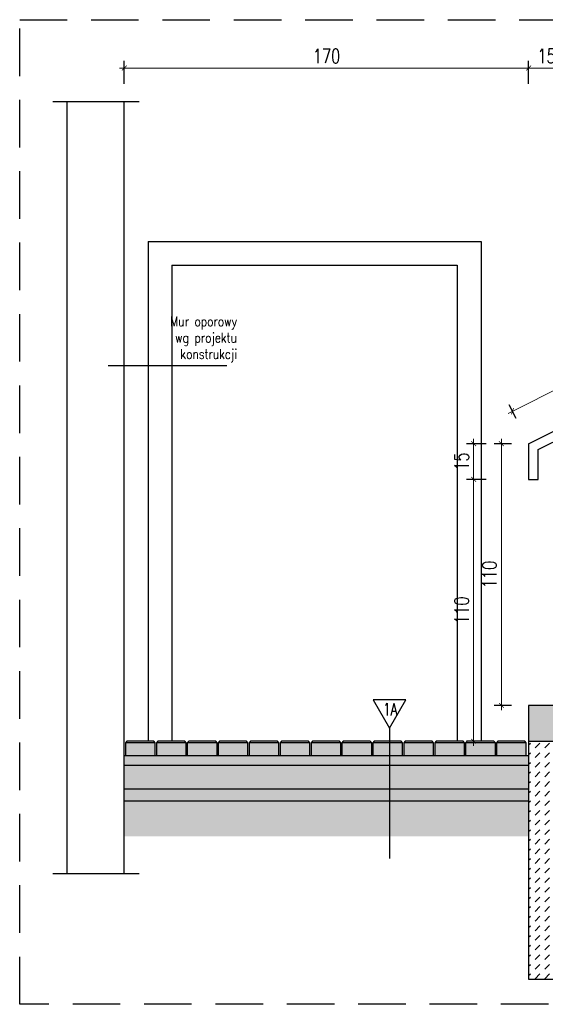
# Model space of a CAD drawing. Header units: millimetres. Extents: x 31969 to 285678, y -69766 to -1123.
# Tile 3 of 159: x 139524 to 139745, y -20996 to -20583. Entities that reach past the tile are written whole.
import ezdxf
from ezdxf.enums import TextEntityAlignment as Align
from ezdxf.lldxf.tags import DXFTag

# ---------------------------------------------------------------- set-up
doc = ezdxf.new("R2010")
doc.units = ezdxf.units.MM
doc.linetypes.add('ACAD_ISO03W100', pattern=[30, 12, -18])
doc.linetypes.add('HIDDEN', pattern=[0.375, 0.25, -0.125])
for name, color, linetype in [('a-balustrada i pochwyt', 1, 'Continuous'), ('a-balustrady detal', 5, 'Continuous'), ('a-biblioteka 1', 4, 'Continuous'), ('a-opis 2', 1, 'Continuous'), ('a-przekrój 1', 3, 'Continuous'), ('a-przekrój 2', 251, 'Continuous'), ('a-przekrój 4', 118, 'Continuous'), ('a-przekrój 5', 5, 'Continuous'), ('a-przerywana', 250, 'HIDDEN'), ('a-widokowa', 3, 'Continuous'), ('a-wymiary', 11, 'Continuous')]:
    doc.layers.add(name, color=color, linetype=linetype)
doc.styles.add('RS01507', font='romans.shx', dxfattribs={"width": 0.7, "height": 0.15})
doc.styles.add('WYMIAR', font='romans.shx', dxfattribs={"width": 0.8})
doc.styles.add('WYMIARY', font='simplex.shx', dxfattribs={"width": 0.75})
tags = doc.linetypes.add('DASHED2', pattern=[0.375, 0.25, -0.125]).pattern_tags.tags
tags[6:7] = [DXFTag(74, 4), DXFTag(75, 0), DXFTag(340, '0'), DXFTag(46, 1.0), DXFTag(50, 0.0), DXFTag(44, 0.0), DXFTag(45, 0.0)]
tags[4:5] = [DXFTag(74, 4), DXFTag(75, 0), DXFTag(340, '0'), DXFTag(46, 1.0), DXFTag(50, 0.0), DXFTag(44, 0.0), DXFTag(45, 0.0)]
doc.dimstyles.new('MAREK50', dxfattribs={"dimtxt": 12.5, "dimasz": 5, "dimexe": 3, "dimexo": 2, "dimgap": 3.5, "dimtad": 1, "dimdec": 1, "dimdsep": 46, "dimtxsty": 'WYMIARY', "dimblk1": 'ARCHTICK', "dimblk2": 'ARCHTICK', "dimsah": 1, "dimcen": 2.5, "dimdle": 5, "dimadec": 0, "dimazin": 0, "dimtfac": 1, "dimtdec": 1, "dimtmove": 1, "dimatfit": 3, "dimldrblk": 'ARCHTICK', "dimfxl": 0, "dimtolj": 1, "dimtzin": 0, "dimarcsym": 0})
pattern_1 = [(45, (160.99878, 0), (-0.1683798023, 0.5051394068), [0, -0.47625])]

# ---------------------------------------------------------------- blocks, each defined once
blk = doc.blocks.new('_ARCHTICK')
at = {"color": 0, "linetype": 'ByBlock', "const_width": 0.15}
blk.add_lwpolyline([(-0.5, -0.5), (0.5, 0.5)], dxfattribs=at)
blk = doc.blocks.new('*D849')
at = {"layer": 'a-wymiary', "color": 0, "lineweight": -2, "ltscale": 100}
blk.add_line((139731.15, -20760.7), (139723.92, -20760.7), dxfattribs=at)
at = {"layer": 'a-wymiary', "color": 0, "lineweight": 0, "ltscale": 100}
blk.add_line((139726.92, -20872.7), (139726.92, -20758.7), dxfattribs=at)
at = {"layer": 'a-wymiary', "color": 0, "linetype": 'ACAD_ISO03W100', "lineweight": -2, "ltscale": 100}
blk.add_line((139731.15, -20870.7), (139723.92, -20870.7), dxfattribs=at)
at = {"layer": 'DEFPOINTS', "color": 0, "ltscale": 100}
for p in [(139726.92, -20760.7), (139733.15, -20760.7), (139733.15, -20870.7)]:
    blk.add_point(p, dxfattribs=at)
at = {"layer": 'a-wymiary', "color": 0, "lineweight": 0, "ltscale": 100, "xscale": 2, "yscale": 2, "zscale": 2}
for p, rotation in [((139726.92, -20760.7), 90), ((139726.92, -20870.7), 270)]:
    blk.add_blockref('_ARCHTICK', p, dxfattribs=dict(at, rotation=rotation))
at = {"layer": 'a-wymiary', "color": 0, "ltscale": 100, "insert": (139721.92, -20815.7), "char_height": 6, "attachment_point": 5, "rotation": 90, "style": 'WYMIARY'}
blk.add_mtext('\\A1;110', dxfattribs=at)
blk = doc.blocks.new('*D851')
at = {"layer": 'a-wymiary', "color": 0, "lineweight": 0, "ltscale": 100}
blk.add_line((139715.25, -20887.7), (139715.25, -20773.7), dxfattribs=at)
at = {"layer": 'a-wymiary', "color": 0, "lineweight": -2, "ltscale": 100}
blk.add_line((139720.53, -20775.7), (139712.25, -20775.7), dxfattribs=at)
at = {"layer": 'a-wymiary', "color": 0, "linetype": 'ACAD_ISO03W100', "lineweight": -2, "ltscale": 100}
blk.add_line((139720.53, -20885.7), (139712.25, -20885.7), dxfattribs=at)
at = {"layer": 'DEFPOINTS', "color": 0, "ltscale": 100}
for p in [(139715.25, -20775.7), (139722.53, -20775.7), (139722.53, -20885.7)]:
    blk.add_point(p, dxfattribs=at)
at = {"layer": 'a-wymiary', "color": 0, "lineweight": 0, "ltscale": 100, "xscale": 2, "yscale": 2, "zscale": 2}
for p, rotation in [((139715.25, -20775.7), 90), ((139715.25, -20885.7), 270)]:
    blk.add_blockref('_ARCHTICK', p, dxfattribs=dict(at, rotation=rotation))
at = {"layer": 'a-wymiary', "color": 0, "ltscale": 100, "insert": (139710.25, -20830.7), "char_height": 6, "attachment_point": 5, "rotation": 90, "style": 'WYMIARY'}
blk.add_mtext('\\A1;110', dxfattribs=at)
blk = doc.blocks.new('*D852')
at = {"layer": 'a-wymiary', "color": 0, "lineweight": -2, "ltscale": 100}
blk.add_line((139720.53, -20760.7), (139712.25, -20760.7), dxfattribs=at)
at = {"layer": 'a-wymiary', "color": 0, "lineweight": 0, "ltscale": 100}
blk.add_line((139715.25, -20777.7), (139715.25, -20758.7), dxfattribs=at)
at = {"layer": 'a-wymiary', "color": 0, "linetype": 'ACAD_ISO03W100', "lineweight": -2, "ltscale": 100}
blk.add_line((139720.53, -20775.7), (139712.25, -20775.7), dxfattribs=at)
at = {"layer": 'DEFPOINTS', "color": 0, "ltscale": 100}
for p in [(139715.25, -20760.7), (139722.53, -20760.7), (139722.53, -20775.7)]:
    blk.add_point(p, dxfattribs=at)
at = {"layer": 'a-wymiary', "color": 0, "lineweight": 0, "ltscale": 100, "xscale": 2, "yscale": 2, "zscale": 2}
for p, rotation in [((139715.25, -20760.7), 90), ((139715.25, -20775.7), 270)]:
    blk.add_blockref('_ARCHTICK', p, dxfattribs=dict(at, rotation=rotation))
at = {"layer": 'a-wymiary', "color": 0, "ltscale": 100, "insert": (139710.25, -20768.2), "char_height": 6, "attachment_point": 5, "rotation": 90, "style": 'WYMIARY'}
blk.add_mtext('\\A1;15', dxfattribs=at)
blk = doc.blocks.new('*D857')
at = {"layer": 'a-wymiary', "color": 0, "lineweight": -2, "ltscale": 100}
blk.add_line((139738.4, -20609.5), (139738.4, -20599.87), dxfattribs=at)
at = {"layer": 'a-wymiary', "color": 0, "linetype": 'ACAD_ISO03W100', "lineweight": -2, "ltscale": 100}
blk.add_line((139753.4, -20609.5), (139753.4, -20599.87), dxfattribs=at)
at = {"layer": 'a-wymiary', "color": 0, "lineweight": 0, "ltscale": 100}
blk.add_line((139755.4, -20602.87), (139736.4, -20602.87), dxfattribs=at)
at = {"layer": 'DEFPOINTS', "color": 0, "ltscale": 100}
for p in [(139738.4, -20602.87), (139738.4, -20611.5), (139753.4, -20611.5)]:
    blk.add_point(p, dxfattribs=at)
at = {"layer": 'a-wymiary', "color": 0, "lineweight": 0, "ltscale": 100, "xscale": 2, "yscale": 2, "zscale": 2, "rotation": 180}
blk.add_blockref('_ARCHTICK', (139738.4, -20602.87), dxfattribs=at)
at = {"layer": 'a-wymiary', "color": 0, "lineweight": 0, "ltscale": 100, "xscale": 2, "yscale": 2, "zscale": 2}
blk.add_blockref('_ARCHTICK', (139753.4, -20602.87), dxfattribs=at)
at = {"layer": 'a-wymiary', "color": 0, "ltscale": 100, "insert": (139745.9, -20597.87), "char_height": 6, "attachment_point": 5, "style": 'WYMIARY'}
blk.add_mtext('\\A1;15', dxfattribs=at)
blk = doc.blocks.new('*D858')
at = {"layer": 'a-wymiary', "color": 0, "lineweight": -2, "ltscale": 100}
blk.add_line((139568.4, -20609.5), (139568.4, -20599.87), dxfattribs=at)
at = {"layer": 'a-wymiary', "color": 0, "linetype": 'ACAD_ISO03W100', "lineweight": -2, "ltscale": 100}
blk.add_line((139738.4, -20609.5), (139738.4, -20599.87), dxfattribs=at)
at = {"layer": 'a-wymiary', "color": 0, "lineweight": 0, "ltscale": 100}
blk.add_line((139740.4, -20602.87), (139566.4, -20602.87), dxfattribs=at)
at = {"layer": 'DEFPOINTS', "color": 0, "ltscale": 100}
for p in [(139568.4, -20602.87), (139568.4, -20611.5), (139738.4, -20611.5)]:
    blk.add_point(p, dxfattribs=at)
at = {"layer": 'a-wymiary', "color": 0, "lineweight": 0, "ltscale": 100, "xscale": 2, "yscale": 2, "zscale": 2, "rotation": 180}
blk.add_blockref('_ARCHTICK', (139568.4, -20602.87), dxfattribs=at)
at = {"layer": 'a-wymiary', "color": 0, "lineweight": 0, "ltscale": 100, "xscale": 2, "yscale": 2, "zscale": 2}
blk.add_blockref('_ARCHTICK', (139738.4, -20602.87), dxfattribs=at)
at = {"layer": 'a-wymiary', "color": 0, "ltscale": 100, "insert": (139653.4, -20597.87), "char_height": 6, "attachment_point": 5, "style": 'WYMIARY'}
blk.add_mtext('\\A1;170', dxfattribs=at)
blk = doc.blocks.new('*D861')
at = {"layer": 'a-wymiary', "color": 0, "lineweight": 0, "ltscale": 100}
blk.add_line((139729.8, -20747.96), (140003.38, -20611.17), dxfattribs=at)
at = {"layer": 'a-wymiary', "color": 0, "lineweight": -2, "ltscale": 100}
blk.add_line((140003.14, -20615.18), (140000.25, -20609.39), dxfattribs=at)
at = {"layer": 'a-wymiary', "color": 0, "linetype": 'ACAD_ISO03W100', "lineweight": -2, "ltscale": 100}
blk.add_line((139733.14, -20750.18), (139730.25, -20744.39), dxfattribs=at)
at = {"layer": 'DEFPOINTS', "color": 0, "ltscale": 100}
for p in [(140001.59, -20612.07), (140004.04, -20616.97), (139734.04, -20751.97)]:
    blk.add_point(p, dxfattribs=at)
at = {"layer": 'a-wymiary', "color": 0, "lineweight": 0, "ltscale": 100, "xscale": 2, "yscale": 2, "zscale": 2}
for p, rotation in [((140001.59, -20612.07), 26.56505117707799), ((139731.59, -20747.07), 206.565051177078)]:
    blk.add_blockref('_ARCHTICK', p, dxfattribs=dict(at, rotation=rotation))
at = {"layer": 'a-wymiary', "color": 0, "ltscale": 100, "insert": (139864.35, -20675.1), "char_height": 6, "attachment_point": 5, "rotation": 26.5651, "style": 'WYMIARY'}
blk.add_mtext('\\A1;302', dxfattribs=at)

msp = doc.modelspace()

# ---------------------------------------------------------------- hatches: boundary and pattern name
at = {"layer": 'a-przekrój 4'}
h = msp.add_hatch(dxfattribs=at)
h.set_pattern_fill('DASH', color=256, scale=0.5, angle=45, style=0)
h.set_pattern_definition([(45, (160.9988, 0), (2e-16, 2.24506403), [1.5875, -1.5875])])
h.paths.add_polyline_path([(139581.4, -20886.33), (139568.9, -20886.33), (139568.9, -20891.7), (139581.4, -20891.7)])
h.paths.add_polyline_path([(139594.4, -20886.33), (139581.9, -20886.33), (139581.9, -20891.7), (139594.4, -20891.7)])
h.paths.add_polyline_path([(139607.4, -20886.33), (139594.9, -20886.33), (139594.9, -20891.7), (139607.4, -20891.7)])
h.paths.add_polyline_path([(139620.4, -20886.33), (139607.9, -20886.33), (139607.9, -20891.7), (139620.4, -20891.7)])
h.paths.add_polyline_path([(139633.4, -20886.33), (139620.9, -20886.33), (139620.9, -20891.7), (139633.4, -20891.7)])
h.paths.add_polyline_path([(139646.4, -20886.33), (139633.9, -20886.33), (139633.9, -20891.7), (139646.4, -20891.7)])
h.paths.add_polyline_path([(139659.4, -20886.33), (139646.9, -20886.33), (139646.9, -20891.7), (139659.4, -20891.7)])
h.paths.add_polyline_path([(139672.4, -20886.33), (139659.9, -20886.33), (139659.9, -20891.7), (139672.4, -20891.7)])
h.paths.add_polyline_path([(139679.92, -20886.33), (139672.9, -20886.33), (139672.9, -20891.7), (139679.92, -20891.7)])
h.paths.add_polyline_path([(139685.4, -20886.33), (139679.92, -20886.33), (139679.92, -20891.7), (139685.4, -20891.7)])
h.paths.add_polyline_path([(139698.4, -20886.33), (139685.9, -20886.33), (139685.9, -20891.7), (139698.4, -20891.7)])
h.paths.add_polyline_path([(139711.39, -20886.33), (139698.9, -20886.33), (139698.9, -20891.7), (139711.39, -20891.7)])
h.paths.add_polyline_path([(139724.39, -20886.33), (139711.9, -20886.33), (139711.9, -20891.7), (139724.39, -20891.7)])
h.paths.add_polyline_path([(139737.39, -20886.33), (139724.9, -20886.33), (139724.9, -20891.7), (139737.39, -20891.7)])
h.paths.add_polyline_path([(139753.4, -20870.7), (139748.4, -20870.7), (139738.4, -20870.7), (139738.4, -20885.7), (139753.4, -20885.7)])
h.paths.add_polyline_path([(139753.65, -20870.7), (139753.4, -20870.7), (139753.4, -20885.7), (139761.07, -20885.7)])
h.paths.add_polyline_path([(139773.4, -20870.7), (139753.65, -20870.7), (139761.07, -20885.7), (139773.4, -20885.7)])
h.paths.add_polyline_path([(139803.4, -20855.7), (139768.4, -20855.7), (139768.4, -20870.7), (139803.4, -20870.7)])
h.paths.add_polyline_path([(139815.9, -20840.7), (139798.4, -20840.7), (139798.4, -20855.7), (139815.9, -20855.7)])
h.paths.add_polyline_path([(139833.4, -20840.7), (139815.9, -20840.7), (139815.9, -20855.7), (139833.4, -20855.7)])
h.paths.add_polyline_path([(139843.4, -20825.7), (139828.4, -20825.7), (139828.4, -20840.7), (139843.4, -20840.7)])
h.paths.add_polyline_path([(139843.65, -20825.7), (139843.4, -20825.7), (139843.4, -20840.7), (139851.07, -20840.7)])
h.paths.add_polyline_path([(139863.4, -20825.7), (139843.65, -20825.7), (139851.07, -20840.7), (139863.4, -20840.7)])
h.paths.add_polyline_path([(139893.4, -20810.7), (139858.4, -20810.7), (139858.4, -20825.7), (139893.4, -20825.7)])
h.paths.add_polyline_path([(139903.4, -20796.03), (139898.4, -20796.03), (139888.4, -20795.7), (139888.4, -20810.7), (139903.4, -20810.7)])
h.paths.add_polyline_path([(139903.65, -20796.03), (139903.4, -20796.03), (139903.4, -20810.7), (139910.91, -20810.7)])
h.paths.add_polyline_path([(139923.4, -20795.7), (139908.4, -20795.7), (139908.4, -20796.03), (139903.65, -20796.03), (139910.91, -20810.7), (139923.4, -20810.7)])
h.paths.add_polyline_path([(139953.4, -20780.7), (139918.4, -20780.7), (139918.4, -20795.7), (139953.4, -20795.7)])
h.paths.add_polyline_path([(139983.4, -20765.7), (139948.4, -20765.7), (139948.4, -20780.7), (139983.4, -20780.7)])
h.paths.add_polyline_path([(139993.4, -20750.7), (139978.4, -20750.7), (139978.4, -20765.7), (139983.4, -20765.7), (139993.4, -20765.7)])
h.paths.add_polyline_path([(139993.65, -20750.7), (139993.4, -20750.7), (139993.4, -20765.7), (140001.07, -20765.7)])
h.paths.add_polyline_path([(140013.4, -20750.7), (139993.65, -20750.7), (140001.07, -20765.7), (140013.4, -20765.7)])
h.paths.add_polyline_path([(140043.4, -20735.7), (140008.4, -20735.7), (140008.4, -20750.7), (140043.4, -20750.7)])
h.paths.add_polyline_path([(140088.9, -20736.33), (140082.65, -20736.33), (140082.65, -20741.7), (140088.9, -20741.7)])
h.paths.add_polyline_path([(140082.15, -20736.33), (140075.9, -20736.33), (140075.9, -20741.7), (140082.15, -20741.7)])
h.paths.add_polyline_path([(140075.9, -20736.33), (140069.65, -20736.33), (140069.65, -20741.7), (140075.9, -20741.7)])
h.paths.add_polyline_path([(140069.15, -20736.33), (140056.65, -20736.33), (140056.65, -20741.7), (140069.15, -20741.7)])
h.paths.add_polyline_path([(140056.15, -20736.33), (140043.65, -20736.33), (140043.65, -20741.7), (140056.15, -20741.7)])
h = msp.add_hatch(dxfattribs=at)
h.set_pattern_fill('DASH', color=256, scale=0.9, angle=45, style=0)
h.set_pattern_definition([(45, (160.9988, 0), (4e-16, 4.041115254), [2.8575, -2.8575])])
h.paths.add_polyline_path([(140043.4, -20750.7), (140013.4, -20750.7), (140013.4, -20765.7), (140043.4, -20765.7)])
h.paths.add_polyline_path([(140013.4, -20765.7), (140001.07, -20765.7), (140008.5, -20780.7), (140013.4, -20780.7)])
h.paths.add_polyline_path([(140001.07, -20765.7), (139993.4, -20765.7), (139993.4, -20780.7), (140008.5, -20780.7)])
h.paths.add_polyline_path([(139993.4, -20765.7), (139983.4, -20765.7), (139983.4, -20780.7), (139993.4, -20780.7)])
h.paths.add_polyline_path([(139983.4, -20780.7), (139953.4, -20780.7), (139953.4, -20795.7), (139983.4, -20795.7)])
h.paths.add_polyline_path([(139953.4, -20795.7), (139923.4, -20795.7), (139923.4, -20810.7), (139953.4, -20810.7)])
h.paths.add_polyline_path([(139923.4, -20810.7), (139910.91, -20810.7), (139918.34, -20825.7), (139923.4, -20825.7)])
h.paths.add_polyline_path([(139910.91, -20810.7), (139903.4, -20810.7), (139903.4, -20825.7), (139918.34, -20825.7)])
h.paths.add_polyline_path([(139903.4, -20810.7), (139893.4, -20810.7), (139893.4, -20825.7), (139903.4, -20825.7)])
h.paths.add_polyline_path([(139893.4, -20825.7), (139863.4, -20825.7), (139863.4, -20840.7), (139893.4, -20840.7)])
h.paths.add_polyline_path([(139863.4, -20840.7), (139851.07, -20840.7), (139858.5, -20855.7), (139863.4, -20855.7)])
h.paths.add_polyline_path([(139851.07, -20840.7), (139843.4, -20840.7), (139843.4, -20855.7), (139858.5, -20855.7)])
h.paths.add_polyline_path([(139843.4, -20840.7), (139833.4, -20840.7), (139833.4, -20855.7), (139843.4, -20855.7)])
h.paths.add_polyline_path([(139833.4, -20855.7), (139815.9, -20855.7), (139815.9, -20870.7), (139833.4, -20870.7)])
h.paths.add_polyline_path([(139815.9, -20855.7), (139803.4, -20855.7), (139803.4, -20870.7), (139815.9, -20870.7)])
h.paths.add_polyline_path([(139803.4, -20870.7), (139773.4, -20870.7), (139773.4, -20885.7), (139803.4, -20885.7)])
h.paths.add_polyline_path([(139773.4, -20885.7), (139761.07, -20885.7), (139773.4, -20910.6)], flags=17)
h.paths.add_polyline_path([(139761.07, -20885.7), (139738.4, -20885.7), (139738.4, -20985.7), (139773.4, -20985.7), (139773.4, -20910.6)])
h = msp.add_hatch(dxfattribs=at)
h.set_pattern_fill('EARTH', color=256, scale=0.5, angle=45, style=0)
h.set_pattern_definition([(45, (160.9988, 0), (4e-16, 4.49012806), [3.175, -3.175]), (45, (160.157, 0.842), (4e-16, 4.49012806), [3.175, -3.175]), (45, (159.315, 1.6838), (4e-16, 4.49012806), [3.175, -3.175]), (135, (159.315, 2.245), (-4.49012806, 4e-16), [3.175, -3.175]), (135, (160.157, 3.087), (-4.49012806, 4e-16), [3.175, -3.175]), (135, (160.9988, 3.929), (-4.49012806, 4e-16), [3.175, -3.175])])
h.paths.add_polyline_path([(139738.4, -20910.7), (139679.92, -20910.7), (139679.92, -20925.7), (139738.4, -20925.7)])
h.paths.add_polyline_path([(139679.92, -20910.7), (139568.4, -20910.7), (139568.4, -20925.7), (139679.92, -20925.7)])
h.paths.add_polyline_path([(139815.9, -20896.22), (139806.94, -20900.7), (139773.4, -20900.7), (139773.4, -20910.6), (139775.93, -20915.7), (139810.48, -20915.7), (139815.9, -20912.99)])
h.paths.add_polyline_path([(139872.78, -20884.55), (139866.13, -20871.11), (139815.9, -20896.22), (139815.9, -20912.99)])
h.paths.add_polyline_path([(139932.65, -20854.61), (139926, -20841.17), (139866.13, -20871.11), (139872.78, -20884.55)])
h.paths.add_polyline_path([(140022.78, -20809.55), (140016.13, -20796.11), (139926, -20841.17), (139932.65, -20854.61)])
h.paths.add_polyline_path([(140075.9, -20760.7), (140043.4, -20760.7), (140043.4, -20782.47), (140016.13, -20796.11), (140022.78, -20809.55), (140075.9, -20782.99)])
h.paths.add_polyline_path([(140088.9, -20760.7), (140075.9, -20760.7), (140075.9, -20782.99), (140088.9, -20776.49), (140088.9, -20774.37), (140091.46, -20773.48), (140086.88, -20772.23), (140088.9, -20771.64)])
h.paths.add_polyline_path([(139773.4, -20910.6), (139773.4, -20915.7), (139775.93, -20915.7)], flags=17)
at = {"layer": 'a-przekrój 4', "ltscale": 1.5}
h = msp.add_hatch(dxfattribs=at)
h.set_pattern_fill('DOTS', color=256, scale=0.3, angle=45, style=0)
h.set_pattern_definition(pattern_1)
h.paths.add_polyline_path([(139738.4, -20891.7), (139679.92, -20891.7), (139679.92, -20895.7), (139738.4, -20895.7)])
h.paths.add_polyline_path([(139679.92, -20891.7), (139672.9, -20891.7), (139568.4, -20891.7), (139568.4, -20895.7), (139679.92, -20895.7)])
at = {"layer": 'a-przekrój 4'}
h = msp.add_hatch(dxfattribs=at)
h.set_pattern_fill('AR-CONC', color=256, scale=0.02, style=0)
h.set_pattern_definition([(50, (160.9988, 0), (3.64369338, -0.31878171), [0.381, -4.191]), (355, (160.9988, 0), (-0.70486843, 3.8211369), [0.3048, -3.35281168]), (100.4514447, (161.3024, -0.0266), (2.93882494, 3.50235504), [0.32380018, -3.56180489]), (46.1842, (160.999, 1.016), (5.42158082, -0.84084656), [0.5715, -6.2865]), (96.6355576, (161.4506, 0.946), (4.74808268, 4.9485225), [0.48570046, -5.34271216]), (351.184151, (160.999, 1.016), (4.74808268, 4.9485225), [0.45719934, -5.02919464]), (21, (161.5068, 0.762), (3.032287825, -2.045303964), [0.381, -4.191]), (326, (161.5068, 0.762), (1.23604057, 3.68375932), [0.3048, -3.3528]), (71.451445, (161.7595, 0.5916), (4.268328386, 1.63845538), [0.32380018, -3.56179875]), (37.5, (160.9988, 0), (0.061772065, 1.691100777), [0, -3.31216, 0, -3.4036, 0, -3.3655]), (7.5, (160.9988, 0), (1.33639325, 2.003611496), [0, -1.94056, 0, -3.23596, 0, -1.2827]), (327.5, (159.866, 0), (2.711811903, -0.11457488), [0, -1.27, 0, -3.9624, 0, -5.2578]), (317.5, (159.358, 0), (2.962583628, 0.50852982), [0, -1.651, 0, -2.63144, 0, -3.7338])])
h.paths.add_polyline_path([(139738.4, -20895.7), (139679.92, -20895.7), (139679.92, -20905.7), (139738.4, -20905.7)])
h.paths.add_polyline_path([(139679.92, -20895.7), (139568.4, -20895.7), (139568.4, -20905.7), (139679.92, -20905.7)])
at = {"layer": 'a-przekrój 4', "ltscale": 1.5}
h = msp.add_hatch(dxfattribs=at)
h.set_pattern_fill('DOTS', color=256, scale=0.3, angle=45, style=0)
h.set_pattern_definition(pattern_1)
h.paths.add_polyline_path([(139738.4, -20905.7), (139679.92, -20905.7), (139679.92, -20910.7), (139738.4, -20910.7)])
h.paths.add_polyline_path([(139679.92, -20905.7), (139568.4, -20905.7), (139568.4, -20910.7), (139679.92, -20910.7)])

# ---------------------------------------------------------------- linework, layer by layer
at = {"layer": 'a-balustrada i pochwyt'}
msp.add_line((139679.92, -20880.29), (139679.92, -20934.97), dxfattribs=at)
msp.add_lwpolyline([(139679.92, -20880.29), (139686.8, -20868.38), (139673.05, -20868.38), (139679.92, -20880.29), (139679.92, -20880.29)], dxfattribs=at)
at = {"layer": 'a-balustrady detal', "ltscale": 0.5}
for p, q in [((139738.4, -20760.7), (140008.4, -20625.7)), ((139742.4, -20763.17), (140004.4, -20632.17)), ((139738.4, -20760.7), (139738.4, -20775.7)), ((139742.4, -20775.7), (139742.4, -20763.17)), ((139738.4, -20775.7), (139742.4, -20775.7))]:
    msp.add_line(p, q, dxfattribs=at)
at = {"layer": 'a-biblioteka 1'}
for p, q in [((139578.4, -20675.7), (139578.4, -20885.7)), ((139718.4, -20675.7), (139718.4, -20885.7)), ((139588.4, -20685.7), (139588.4, -20885.7)), ((139708.4, -20685.7), (139708.4, -20885.7))]:
    msp.add_line(p, q, dxfattribs=at)
at = {"layer": 'a-biblioteka 1', "ltscale": 100}
for p, q in [((139578.4, -20675.7), (139718.4, -20675.7)), ((139588.4, -20685.7), (139708.4, -20685.7))]:
    msp.add_line(p, q, dxfattribs=at)
at = {"layer": 'a-opis 2', "ltscale": 0.1}
msp.add_line((139561.6, -20727.91), (139611.47, -20727.91), dxfattribs=at)
at = {"layer": 'a-przekrój 1'}
for p, q in [((139738.4, -20885.7), (139738.4, -20985.7)), ((139738.4, -20985.7), (139773.4, -20985.7))]:
    msp.add_line(p, q, dxfattribs=at)
for points in [[(139568.4, -20895.7), (139738.4, -20895.7)], [(139568.4, -20905.7), (139738.4, -20905.7)], [(139568.4, -20910.7), (139738.4, -20910.7)]]:
    msp.add_lwpolyline(points, dxfattribs=at)
at = {"layer": 'a-przekrój 2'}
for points in [[(139581.4, -20886.33), (139568.9, -20886.33)], [(139594.4, -20886.33), (139581.9, -20886.33)], [(139607.4, -20886.33), (139594.9, -20886.33)], [(139620.4, -20886.33), (139607.9, -20886.33)], [(139633.4, -20886.33), (139620.9, -20886.33)], [(139646.4, -20886.33), (139633.9, -20886.33)], [(139659.4, -20886.33), (139646.9, -20886.33)], [(139672.4, -20886.33), (139659.9, -20886.33)], [(139685.4, -20886.33), (139672.9, -20886.33)], [(139698.4, -20886.33), (139685.9, -20886.33)], [(139711.39, -20886.33), (139698.9, -20886.33)], [(139724.39, -20886.33), (139711.9, -20886.33)], [(139737.39, -20886.33), (139724.9, -20886.33)]]:
    msp.add_lwpolyline(points, dxfattribs=at)
at = {"layer": 'a-przekrój 5'}
msp.add_lwpolyline([(139773.4, -20870.7), (139738.4, -20870.7), (139738.4, -20885.7), (139773.4, -20885.7)], close=True, dxfattribs=at)
for points in [[(139568.9, -20891.7), (139581.4, -20891.7), (139581.4, -20886.33), (139580.82, -20885.7), (139569.49, -20885.7), (139568.9, -20886.33), (139568.9, -20891.7)], [(139581.9, -20891.7), (139594.4, -20891.7), (139594.4, -20886.33), (139593.82, -20885.7), (139582.49, -20885.7), (139581.9, -20886.33), (139581.9, -20891.7)], [(139594.9, -20891.7), (139607.4, -20891.7), (139607.4, -20886.33), (139606.82, -20885.7), (139595.49, -20885.7), (139594.9, -20886.33), (139594.9, -20891.7)], [(139607.9, -20891.7), (139620.4, -20891.7), (139620.4, -20886.33), (139619.82, -20885.7), (139608.49, -20885.7), (139607.9, -20886.33), (139607.9, -20891.7)], [(139620.9, -20891.7), (139633.4, -20891.7), (139633.4, -20886.33), (139632.82, -20885.7), (139621.49, -20885.7), (139620.9, -20886.33), (139620.9, -20891.7)], [(139633.9, -20891.7), (139646.4, -20891.7), (139646.4, -20886.33), (139645.82, -20885.7), (139634.49, -20885.7), (139633.9, -20886.33), (139633.9, -20891.7)], [(139646.9, -20891.7), (139659.4, -20891.7), (139659.4, -20886.33), (139658.82, -20885.7), (139647.48, -20885.7), (139646.9, -20886.33), (139646.9, -20891.7)], [(139659.9, -20891.7), (139672.4, -20891.7), (139672.4, -20886.33), (139671.82, -20885.7), (139660.48, -20885.7), (139659.9, -20886.33), (139659.9, -20891.7)], [(139672.9, -20891.7), (139685.4, -20891.7), (139685.4, -20886.33), (139684.82, -20885.7), (139673.48, -20885.7), (139672.9, -20886.33), (139672.9, -20891.7)], [(139685.9, -20891.7), (139698.4, -20891.7), (139698.4, -20886.33), (139697.82, -20885.7), (139686.48, -20885.7), (139685.9, -20886.33), (139685.9, -20891.7)], [(139698.9, -20891.7), (139711.39, -20891.7), (139711.39, -20886.33), (139710.81, -20885.7), (139699.48, -20885.7), (139698.9, -20886.33), (139698.9, -20891.7)], [(139711.9, -20891.7), (139724.39, -20891.7), (139724.39, -20886.33), (139723.81, -20885.7), (139712.48, -20885.7), (139711.9, -20886.33), (139711.9, -20891.7)], [(139724.9, -20891.7), (139737.39, -20891.7), (139737.39, -20886.33), (139736.81, -20885.7), (139725.48, -20885.7), (139724.9, -20886.33), (139724.9, -20891.7)], [(139568.4, -20891.7), (139738.4, -20891.7)]]:
    msp.add_lwpolyline(points, dxfattribs=at)
at = {"layer": 'a-przerywana', "color": 3, "ltscale": 80}
msp.add_lwpolyline([(139524.42, -20582.57), (140106.72, -20582.57), (140106.72, -20996.24), (139524.42, -20996.24)], close=True, dxfattribs=at)
at = {"layer": 'a-widokowa', "linetype": 'DASHED2', "ltscale": 30}
for p, q in [((139574.59, -20617.08), (139538.3, -20617.08)), ((139574.59, -20941.36), (139538.3, -20941.36))]:
    msp.add_line(p, q, dxfattribs=at)
at = {"layer": 'a-widokowa'}
for p, q in [((139544.4, -20941.36), (139544.4, -20617.08)), ((139568.4, -20941.36), (139568.4, -20617.08)), ((139578.4, -20815.7), (139578.4, -20885.7))]:
    msp.add_line(p, q, dxfattribs=at)

# ---------------------------------------------------------------- texts
at = {"layer": 'a-balustrada i pochwyt', "style": 'RS01507', "width": 0.7}
msp.add_text('1A', height=5.194, dxfattribs=at).set_placement((139680.2, -20872.27), align=Align.MIDDLE_CENTER)
at = {"layer": 'a-opis 2', "ltscale": 0.1, "insert": (139615.79, -20726.45), "char_height": 4.1154, "width": 42.0493, "attachment_point": 9, "style": 'WYMIAR'}
msp.add_mtext('Mur oporowy \\Pwg projektu konstrukcji', dxfattribs=at)

# ---------------------------------------------------------------- dimensions: what is measured, and where the dimension line sits
at = {"layer": 'a-wymiary', "ltscale": 100}
for base, p1, p2, picture, middle in [((139568.4, -20602.87), (139738.4, -20611.5), (139568.4, -20611.5), '*D858', (139653.4, -20597.87)), ((139738.4, -20602.87), (139753.4, -20611.5), (139738.4, -20611.5), '*D857', (139745.9, -20597.87))]:
    dim = msp.add_linear_dim(base=base, p1=p1, p2=p2, dimstyle='MAREK50', override={"dimtxt": 6, "dimasz": 2, "dimgap": 2, "dimdle": 2, "dimfxl": 10, "dimlwd": 0}, dxfattribs=at)
    dim.commit()
    dim.dimension.update_dxf_attribs({"geometry": picture, "text_midpoint": middle})
dim = msp.add_aligned_dim(p1=(139734.04, -20751.97), p2=(140004.04, -20616.97), distance=5.48, text='302', dimstyle='MAREK50', override={"dimtxt": 6, "dimasz": 2, "dimgap": 2, "dimdle": 2, "dimfxl": 10, "dimlwd": 0}, dxfattribs=at)
dim.commit()
dim.dimension.update_dxf_attribs({"geometry": '*D861', "text_midpoint": (139864.35, -20675.1)})
for base, p1, p2, picture, middle in [((139715.25, -20760.7), (139722.53, -20775.7), (139722.53, -20760.7), '*D852', (139710.25, -20768.2)), ((139726.92, -20760.7), (139733.15, -20870.7), (139733.15, -20760.7), '*D849', (139721.92, -20815.7)), ((139715.25, -20775.7), (139722.53, -20885.7), (139722.53, -20775.7), '*D851', (139710.25, -20830.7))]:
    dim = msp.add_linear_dim(base=base, p1=p1, p2=p2, angle=90, dimstyle='MAREK50', override={"dimtxt": 6, "dimasz": 2, "dimgap": 2, "dimdle": 2, "dimfxl": 10, "dimlwd": 0}, dxfattribs=at)
    dim.commit()
    dim.dimension.update_dxf_attribs({"geometry": picture, "text_midpoint": middle})

doc.saveas('drawing.dxf')
